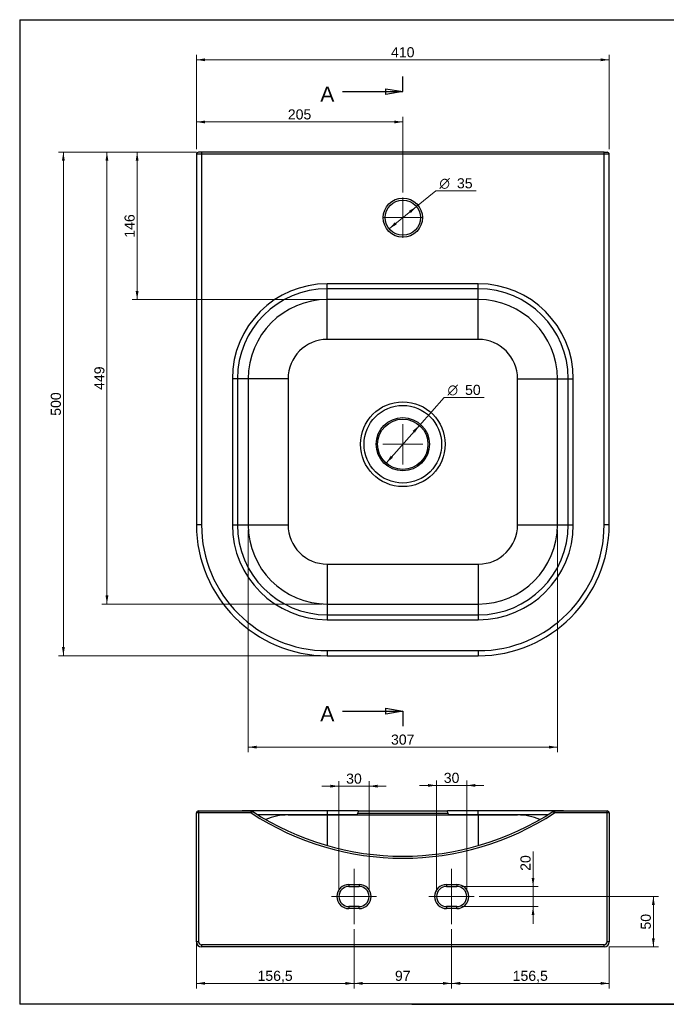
# Model space of a CAD drawing. Header units: millimetres. Extents: x 54 to 1424, y 36 to 1014.
# Tile 1 of 2: x 54 to 697, y 36 to 1014. Entities that reach past the tile are written whole.
import ezdxf
from ezdxf.enums import TextEntityAlignment as Align
from ezdxf.lldxf.tags import DXFTag

# ---------------------------------------------------------------- set-up
doc = ezdxf.new("R2010")
doc.units = ezdxf.units.MM
for name, color, linetype in [('1', 7, 'Continuous'), ('Default', 7, 'Continuous'), ('NEXT-B', 7, 'Continuous'), ('Predefinito', 7, 'Continuous')]:
    doc.layers.add(name, color=color, linetype=linetype)
doc.styles.add('SEACAD_arial_ttf', font='arial.ttf')
doc.styles.add('SEACAD_semeca1_ttf', font='semeca1.ttf')
tags = doc.linetypes.add('CENTER2', pattern=[28.575, 19.05, -3.175, 3.175, -3.175]).pattern_tags.tags
tags[10:11] = [DXFTag(74, 4), DXFTag(75, 0), DXFTag(340, '0'), DXFTag(46, 0.0), DXFTag(50, 0.0), DXFTag(44, 0.0), DXFTag(45, 0.0)]
tags[8:9] = [DXFTag(74, 4), DXFTag(75, 0), DXFTag(340, '0'), DXFTag(46, 0.0), DXFTag(50, 0.0), DXFTag(44, 0.0), DXFTag(45, 0.0)]
tags[6:7] = [DXFTag(74, 4), DXFTag(75, 0), DXFTag(340, '0'), DXFTag(46, 0.0), DXFTag(50, 0.0), DXFTag(44, 0.0), DXFTag(45, 0.0)]
tags[4:5] = [DXFTag(74, 4), DXFTag(75, 0), DXFTag(340, '0'), DXFTag(46, 0.0), DXFTag(50, 0.0), DXFTag(44, 0.0), DXFTag(45, 0.0)]

# ---------------------------------------------------------------- blocks, each defined once
blk = doc.blocks.new('SEANNOT_GROUP')
at = {"layer": 'Default', "color": 136, "linetype": 'CENTER2', "lineweight": 9}
for p, q in [((434.91, 612.62), (434.91, 572.62)), ((454.91, 592.62), (414.91, 592.62))]:
    blk.add_line(p, q, dxfattribs=at)
blk = doc.blocks.new('SEANNOT_GROUP1')
at = {"layer": 'Default', "color": 136, "linetype": 'CENTER2', "lineweight": 9}
for p, q in [((434.91, 837.62), (434.91, 797.62)), ((454.91, 817.62), (414.91, 817.62))]:
    blk.add_line(p, q, dxfattribs=at)
blk = doc.blocks.new('SEANNOT_GROUP4')
at = {"layer": 'Default', "color": 136, "linetype": 'CENTER2', "lineweight": 9}
blk.add_line((408.91, 143.46), (363.91, 143.46), dxfattribs=at)
blk = doc.blocks.new('SEANNOT_GROUP5')
at = {"layer": 'Default', "color": 136, "linetype": 'CENTER2', "lineweight": 9}
blk.add_line((505.91, 143.46), (460.91, 143.46), dxfattribs=at)
blk = doc.blocks.new('SEANNOT_GROUP6')
at = {"layer": 'Default', "color": 136, "linetype": 'CENTER2', "lineweight": 9}
blk.add_line((386.41, 170.96), (386.41, 115.96), dxfattribs=at)
blk = doc.blocks.new('SEANNOT_GROUP7')
at = {"layer": 'Default', "color": 136, "linetype": 'CENTER2', "lineweight": 9}
blk.add_line((483.41, 170.96), (483.41, 115.96), dxfattribs=at)
blk = doc.blocks.new('SE1')
at = {"color": 7, "linetype": 'Continuous', "style": 'SEACAD_arial_ttf'}
blk.add_text('A', height=15, dxfattribs=at).set_placement((352.9, 947.79), align=Align.TOP_LEFT)
blk = doc.blocks.new('SE2')
at = {"color": 7, "linetype": 'Continuous', "style": 'SEACAD_arial_ttf'}
blk.add_text('A', height=15, dxfattribs=at).set_placement((352.9, 332.54), align=Align.TOP_LEFT)
blk = doc.blocks.new('SE3')
at = {"color": 7, "linetype": 'Continuous'}
for points in [[(374.91, 942.79), (434.91, 942.79)], [(417.91, 939.96), (417.91, 945.62), (434.91, 942.79), (417.91, 939.96)]]:
    blk.add_lwpolyline(points, dxfattribs=at)
blk = doc.blocks.new('SE4')
at = {"color": 7, "linetype": 'Continuous'}
for points in [[(374.91, 327.54), (434.91, 327.54)], [(417.91, 324.7), (417.91, 330.37), (434.91, 327.54), (417.91, 324.7)]]:
    blk.add_lwpolyline(points, dxfattribs=at)
blk = doc.blocks.new('SE')
at = {"layer": 'Default', "color": 7, "linetype": 'CENTER2'}
for p, q in [((434.91, 942.79), (434.91, 957.79)), ((434.91, 327.54), (434.91, 312.54))]:
    blk.add_line(p, q, dxfattribs=at)
at = {"layer": 'Default', "color": 7, "linetype": 'CENTER2', "const_width": 0.00035}
blk.add_lwpolyline([(434.91, 942.79), (434.91, 327.54)], dxfattribs=at)
at = {"layer": 'Default'}
for name in ['SE1', 'SE3', 'SE2', 'SE4']:
    blk.add_blockref(name, (0, 0), dxfattribs=at)
blk = doc.blocks.new('GDimGGroup')
at = {"layer": 'Default', "linetype": 'Continuous', "lineweight": 9}
for points in [[(238.41, 975.81), (229.91, 974.39), (238.41, 972.98)], [(631.41, 975.81), (631.41, 972.98), (639.91, 974.39)]]:
    blk.add_hatch(color=136, dxfattribs=at).paths.add_polyline_path(points)
at = {"layer": 'Default', "color": 136, "linetype": 'Continuous', "lineweight": 9}
for p, q in [((229.91, 885.62), (229.91, 979.39)), ((639.91, 885.62), (639.91, 979.39)), ((229.91, 974.39), (639.91, 974.39))]:
    blk.add_line(p, q, dxfattribs=at)
at = {"layer": 'Default', "color": 136, "linetype": 'Continuous', "lineweight": 9, "style": 'SEACAD_arial_ttf'}
blk.add_text('410', height=10, dxfattribs=at).set_placement((423.17, 986.89), align=Align.TOP_LEFT)
blk = doc.blocks.new('GDimGGroup1')
at = {"layer": 'Default', "linetype": 'Continuous', "lineweight": 9}
for points in [[(96.27, 874.12), (99.1, 874.12), (97.68, 882.62)], [(96.27, 391.12), (97.68, 382.62), (99.1, 391.12)]]:
    blk.add_hatch(color=136, dxfattribs=at).paths.add_polyline_path(points)
at = {"layer": 'Default', "color": 136, "linetype": 'Continuous', "lineweight": 9}
for p, q in [((229.91, 882.62), (92.68, 882.62)), ((97.68, 882.62), (97.68, 382.62)), ((354.91, 382.62), (92.68, 382.62))]:
    blk.add_line(p, q, dxfattribs=at)
at = {"layer": 'Default', "color": 136, "linetype": 'Continuous', "lineweight": 9, "style": 'SEACAD_arial_ttf'}
blk.add_text('500', height=10, rotation=90, dxfattribs=at).set_placement((85.18, 620.88), align=Align.TOP_LEFT)
blk = doc.blocks.new('GDimGGroup6')
at = {"layer": 'Default', "linetype": 'Continuous', "lineweight": 9}
for points in [[(441.01, 824.38), (442.79, 822.18), (448.5, 828.64)], [(427.02, 813.05), (421.31, 806.6), (428.81, 810.85)]]:
    blk.add_hatch(color=136, dxfattribs=at).paths.add_polyline_path(points)
at = {"layer": 'Default', "color": 136, "linetype": 'Continuous', "lineweight": 9}
for p, q in [((448.5, 828.64), (467.79, 844.27)), ((467.79, 844.27), (507.85, 844.27)), ((421.31, 806.6), (448.5, 828.64))]:
    blk.add_line(p, q, dxfattribs=at)
for s, style, p in [('O', 'SEACAD_semeca1_ttf', (471.29, 856.77)), ('35', 'SEACAD_arial_ttf', (488.7, 856.77))]:
    blk.add_text(s, height=10, dxfattribs=dict(at, style=style)).set_placement(p, align=Align.TOP_LEFT)
blk = doc.blocks.new('GDimGGroup7')
at = {"layer": 'Default', "linetype": 'Continuous', "lineweight": 9}
for points in [[(444.75, 605.94), (446.87, 604.07), (451.43, 611.38)], [(422.94, 581.17), (418.39, 573.85), (425.07, 579.3)]]:
    blk.add_hatch(color=136, dxfattribs=at).paths.add_polyline_path(points)
at = {"layer": 'Default', "color": 136, "linetype": 'Continuous', "lineweight": 9}
for p, q in [((451.43, 611.38), (475.83, 639.1)), ((475.83, 639.1), (515.88, 639.1)), ((418.39, 573.85), (451.43, 611.38))]:
    blk.add_line(p, q, dxfattribs=at)
for s, style, p in [('O', 'SEACAD_semeca1_ttf', (479.33, 651.6)), ('50', 'SEACAD_arial_ttf', (496.73, 651.6))]:
    blk.add_text(s, height=10, dxfattribs=dict(at, style=style)).set_placement(p, align=Align.TOP_LEFT)
blk = doc.blocks.new('GDimGGroup8')
at = {"layer": 'Default', "linetype": 'Continuous', "lineweight": 9}
for points in [[(169.53, 874.12), (172.37, 874.12), (170.95, 882.62)], [(169.53, 744.79), (170.95, 736.29), (172.37, 744.79)]]:
    blk.add_hatch(color=136, dxfattribs=at).paths.add_polyline_path(points)
at = {"layer": 'Default', "color": 136, "linetype": 'Continuous', "lineweight": 9}
for p, q in [((229.91, 882.62), (165.95, 882.62)), ((170.95, 882.62), (170.95, 736.29)), ((354.91, 736.29), (165.95, 736.29))]:
    blk.add_line(p, q, dxfattribs=at)
at = {"layer": 'Default', "color": 136, "linetype": 'Continuous', "lineweight": 9, "style": 'SEACAD_arial_ttf'}
blk.add_text('146', height=10, rotation=90, dxfattribs=at).set_placement((158.45, 797.72), align=Align.TOP_LEFT)
blk = doc.blocks.new('GDimGGroup9')
at = {"layer": 'Default', "linetype": 'Continuous', "lineweight": 9}
for points in [[(139.53, 874.12), (142.37, 874.12), (140.95, 882.62)], [(139.53, 442.44), (140.95, 433.94), (142.37, 442.44)]]:
    blk.add_hatch(color=136, dxfattribs=at).paths.add_polyline_path(points)
at = {"layer": 'Default', "color": 136, "linetype": 'Continuous', "lineweight": 9}
for p, q in [((229.91, 882.62), (135.95, 882.62)), ((140.95, 882.62), (140.95, 433.94)), ((354.91, 433.94), (135.95, 433.94))]:
    blk.add_line(p, q, dxfattribs=at)
at = {"layer": 'Default', "color": 136, "linetype": 'Continuous', "lineweight": 9, "style": 'SEACAD_arial_ttf'}
blk.add_text('449', height=10, rotation=90, dxfattribs=at).set_placement((128.45, 646.54), align=Align.TOP_LEFT)
blk = doc.blocks.new('GDimGGroup13')
at = {"layer": 'Default', "linetype": 'Continuous', "lineweight": 9}
for points in [[(565.71, 161.96), (562.88, 161.96), (564.29, 153.46)], [(565.71, 124.96), (564.29, 133.46), (562.88, 124.96)]]:
    blk.add_hatch(color=136, dxfattribs=at).paths.add_polyline_path(points)
at = {"layer": 'Default', "color": 136, "linetype": 'Continuous', "lineweight": 9}
for p, q in [((564.29, 188.08), (564.29, 116.46)), ((493.41, 153.46), (569.29, 153.46)), ((493.41, 133.46), (569.29, 133.46))]:
    blk.add_line(p, q, dxfattribs=at)
at = {"layer": 'Default', "color": 136, "linetype": 'Continuous', "lineweight": 9, "style": 'SEACAD_arial_ttf'}
blk.add_text('20', height=10, rotation=90, dxfattribs=at).set_placement((551.79, 168.93), align=Align.TOP_LEFT)
blk = doc.blocks.new('GDimGGroup14')
at = {"layer": 'Default', "linetype": 'Continuous', "lineweight": 9}
for points in [[(685.2, 134.96), (683.78, 143.46), (682.37, 134.96)], [(685.2, 101.96), (682.37, 101.96), (683.78, 93.46)]]:
    blk.add_hatch(color=136, dxfattribs=at).paths.add_polyline_path(points)
at = {"layer": 'Default', "color": 136, "linetype": 'Continuous', "lineweight": 9}
for p, q in [((510.91, 143.46), (688.78, 143.46)), ((683.78, 143.46), (683.78, 93.46)), ((639.91, 93.46), (688.78, 93.46))]:
    blk.add_line(p, q, dxfattribs=at)
at = {"layer": 'Default', "color": 136, "linetype": 'Continuous', "lineweight": 9, "style": 'SEACAD_arial_ttf'}
blk.add_text('50', height=10, rotation=90, dxfattribs=at).set_placement((671.28, 110.63), align=Align.TOP_LEFT)
blk = doc.blocks.new('GDimGGroup15')
at = {"layer": 'Default', "linetype": 'Continuous', "lineweight": 9}
for points in [[(238.41, 55.79), (238.41, 58.62), (229.91, 57.21)], [(377.91, 55.79), (386.41, 57.21), (377.91, 58.62)]]:
    blk.add_hatch(color=136, dxfattribs=at).paths.add_polyline_path(points)
at = {"layer": 'Default', "color": 136, "linetype": 'Continuous', "lineweight": 9}
for p, q in [((229.91, 221.46), (229.91, 52.21)), ((386.41, 110.96), (386.41, 52.21)), ((229.91, 57.21), (386.41, 57.21))]:
    blk.add_line(p, q, dxfattribs=at)
at = {"layer": 'Default', "color": 136, "linetype": 'Continuous', "lineweight": 9, "style": 'SEACAD_arial_ttf'}
blk.add_text('156,5', height=10, dxfattribs=at).set_placement((290.55, 69.71), align=Align.TOP_LEFT)
blk = doc.blocks.new('GDimGGroup16')
at = {"layer": 'Default', "linetype": 'Continuous', "lineweight": 9}
for points in [[(394.91, 55.79), (394.91, 58.62), (386.41, 57.21)], [(474.91, 55.79), (483.41, 57.21), (474.91, 58.62)]]:
    blk.add_hatch(color=136, dxfattribs=at).paths.add_polyline_path(points)
at = {"layer": 'Default', "color": 136, "linetype": 'Continuous', "lineweight": 9}
for p, q in [((386.41, 110.96), (386.41, 52.21)), ((483.41, 110.96), (483.41, 52.21)), ((386.41, 57.21), (483.41, 57.21))]:
    blk.add_line(p, q, dxfattribs=at)
at = {"layer": 'Default', "color": 136, "linetype": 'Continuous', "lineweight": 9, "style": 'SEACAD_arial_ttf'}
blk.add_text('97', height=10, dxfattribs=at).set_placement((427.08, 69.71), align=Align.TOP_LEFT)
blk = doc.blocks.new('GDimGGroup17')
at = {"layer": 'Default', "linetype": 'Continuous', "lineweight": 9}
for points in [[(491.91, 55.79), (491.91, 58.62), (483.41, 57.21)], [(631.41, 55.79), (639.91, 57.21), (631.41, 58.62)]]:
    blk.add_hatch(color=136, dxfattribs=at).paths.add_polyline_path(points)
at = {"layer": 'Default', "color": 136, "linetype": 'Continuous', "lineweight": 9}
for p, q in [((483.41, 110.96), (483.41, 52.21)), ((639.91, 93.46), (639.91, 52.21)), ((483.41, 57.21), (639.91, 57.21))]:
    blk.add_line(p, q, dxfattribs=at)
at = {"layer": 'Default', "color": 136, "linetype": 'Continuous', "lineweight": 9, "style": 'SEACAD_arial_ttf'}
blk.add_text('156,5', height=10, dxfattribs=at).set_placement((544.05, 69.71), align=Align.TOP_LEFT)
blk = doc.blocks.new('GDimGGroup18')
at = {"layer": 'Default', "linetype": 'Continuous', "lineweight": 9}
for points in [[(238.41, 914.09), (229.91, 912.67), (238.41, 911.25)], [(426.41, 914.09), (426.41, 911.25), (434.91, 912.67)]]:
    blk.add_hatch(color=136, dxfattribs=at).paths.add_polyline_path(points)
at = {"layer": 'Default', "color": 136, "linetype": 'Continuous', "lineweight": 9}
for p, q in [((229.91, 885.62), (229.91, 917.67)), ((229.91, 912.67), (434.91, 912.67)), ((434.91, 842.62), (434.91, 917.67))]:
    blk.add_line(p, q, dxfattribs=at)
at = {"layer": 'Default', "color": 136, "linetype": 'Continuous', "lineweight": 9, "style": 'SEACAD_arial_ttf'}
blk.add_text('205', height=10, dxfattribs=at).set_placement((320.67, 925.17), align=Align.TOP_LEFT)
blk = doc.blocks.new('GDimGGroup19')
at = {"layer": 'Default', "linetype": 'Continuous', "lineweight": 9}
for points in [[(289.73, 290.38), (289.73, 293.22), (281.23, 291.8)], [(580.08, 290.38), (588.58, 291.8), (580.08, 293.22)]]:
    blk.add_hatch(color=136, dxfattribs=at).paths.add_polyline_path(points)
at = {"layer": 'Default', "color": 136, "linetype": 'Continuous', "lineweight": 9}
for p, q in [((281.23, 507.62), (281.23, 286.8)), ((588.58, 507.62), (588.58, 286.8)), ((281.23, 291.8), (588.58, 291.8))]:
    blk.add_line(p, q, dxfattribs=at)
at = {"layer": 'Default', "color": 136, "linetype": 'Continuous', "lineweight": 9, "style": 'SEACAD_arial_ttf'}
blk.add_text('307', height=10, dxfattribs=at).set_placement((423.17, 304.3), align=Align.TOP_LEFT)
blk = doc.blocks.new('GDimGGroup20')
at = {"layer": 'Default', "linetype": 'Continuous', "lineweight": 9}
for points in [[(362.91, 254.46), (362.91, 251.62), (371.41, 253.04)], [(409.91, 254.46), (401.41, 253.04), (409.91, 251.62)]]:
    blk.add_hatch(color=136, dxfattribs=at).paths.add_polyline_path(points)
at = {"layer": 'Default', "color": 136, "linetype": 'Continuous', "lineweight": 9}
for p, q in [((371.41, 148.46), (371.41, 258.04)), ((401.41, 148.46), (401.41, 258.04)), ((354.41, 253.04), (418.41, 253.04))]:
    blk.add_line(p, q, dxfattribs=at)
at = {"layer": 'Default', "color": 136, "linetype": 'Continuous', "lineweight": 9, "style": 'SEACAD_arial_ttf'}
blk.add_text('30', height=10, dxfattribs=at).set_placement((378.58, 265.54), align=Align.TOP_LEFT)
blk = doc.blocks.new('GDimGGroup21')
at = {"layer": 'Default', "linetype": 'Continuous', "lineweight": 9}
for points in [[(459.91, 255.21), (459.91, 252.37), (468.41, 253.79)], [(506.91, 255.21), (498.41, 253.79), (506.91, 252.37)]]:
    blk.add_hatch(color=136, dxfattribs=at).paths.add_polyline_path(points)
at = {"layer": 'Default', "color": 136, "linetype": 'Continuous', "lineweight": 9}
for p, q in [((468.41, 148.46), (468.41, 258.79)), ((498.41, 148.46), (498.41, 258.79)), ((451.41, 253.79), (515.41, 253.79))]:
    blk.add_line(p, q, dxfattribs=at)
at = {"layer": 'Default', "color": 136, "linetype": 'Continuous', "lineweight": 9, "style": 'SEACAD_arial_ttf'}
blk.add_text('30', height=10, dxfattribs=at).set_placement((475.58, 266.29), align=Align.TOP_LEFT)

msp = doc.modelspace()

# ---------------------------------------------------------------- linework, layer by layer
at = {"layer": '1', "color": 7, "linetype": 'Continuous'}
for p, q in [((54.28, 1014.23), (1421.78, 1014.23)), ((54.28, 1014.23), (54.28, 36.41)), ((1421.78, 36.41), (54.28, 36.41)), ((443.96, 36.55), (1421.78, 36.55))]:
    msp.add_line(p, q, dxfattribs=at)
at = {"layer": 'NEXT-B', "color": 7, "linetype": 'Continuous'}
for p, q in [((229.91, 880.62), (229.91, 512.62)), ((234.91, 880.62), (229.91, 880.62)), ((234.91, 882.62), (231.91, 882.62)), ((234.91, 882.62), (234.91, 880.62)), ((634.91, 882.62), (234.91, 882.62)), ((234.91, 880.62), (234.91, 512.62)), ((634.91, 880.62), (234.91, 880.62)), ((634.91, 880.62), (634.91, 882.62)), ((634.91, 882.62), (637.91, 882.62)), ((634.91, 512.62), (634.91, 880.62)), ((639.91, 880.62), (634.91, 880.62)), ((639.91, 512.62), (639.91, 880.62)), ((359.91, 747.01), (359.91, 751.96)), ((509.91, 751.96), (359.91, 751.96)), ((359.91, 736.29), (359.91, 747.01)), ((509.91, 747.01), (359.91, 747.01)), ((509.91, 747.01), (509.91, 751.96)), ((509.91, 736.29), (509.91, 747.01)), ((359.91, 696.68), (359.91, 736.29)), ((509.91, 736.29), (359.91, 736.29)), ((509.91, 696.68), (509.91, 736.29)), ((509.91, 696.68), (359.91, 696.68)), ((265.56, 657.62), (265.56, 512.62)), ((270.51, 657.62), (265.56, 657.62)), ((270.51, 657.62), (270.51, 512.62)), ((281.23, 657.62), (270.51, 657.62)), ((281.23, 657.62), (281.23, 512.62)), ((320.84, 657.62), (281.23, 657.62)), ((320.84, 657.62), (320.84, 512.62)), ((548.97, 512.62), (548.97, 657.62)), ((548.97, 657.62), (588.58, 657.62)), ((588.58, 512.62), (588.58, 657.62)), ((588.58, 657.62), (599.3, 657.62)), ((599.3, 512.62), (599.3, 657.62)), ((599.3, 657.62), (604.25, 657.62)), ((604.25, 512.62), (604.25, 657.62)), ((234.91, 512.62), (229.91, 512.62)), ((265.56, 512.62), (270.51, 512.62)), ((270.51, 512.62), (281.23, 512.62)), ((281.23, 512.62), (320.84, 512.62)), ((548.97, 512.62), (588.58, 512.62)), ((588.58, 512.62), (599.3, 512.62)), ((599.3, 512.62), (604.25, 512.62)), ((639.91, 512.62), (634.91, 512.62)), ((359.91, 473.55), (509.91, 473.55)), ((359.91, 473.55), (359.91, 433.94)), ((509.91, 473.55), (509.91, 433.94)), ((359.91, 433.94), (509.91, 433.94)), ((359.91, 433.94), (359.91, 423.22)), ((509.91, 433.94), (509.91, 423.22)), ((359.91, 423.22), (509.91, 423.22)), ((359.91, 423.22), (359.91, 418.27)), ((509.91, 423.22), (509.91, 418.27)), ((359.91, 418.27), (509.91, 418.27)), ((359.91, 387.62), (509.91, 387.62)), ((359.91, 387.62), (359.91, 382.62)), ((359.91, 382.62), (509.91, 382.62)), ((509.91, 387.62), (509.91, 382.62)), ((229.91, 98.46), (229.91, 226.46)), ((231.91, 226.46), (229.91, 226.46)), ((231.91, 228.46), (284.31, 228.46)), ((231.91, 228.46), (231.91, 226.46)), ((231.91, 226.46), (231.91, 98.46)), ((284.31, 226.46), (231.91, 226.46)), ((359.91, 228.46), (275.27, 228.46)), ((284.31, 226.46), (284.31, 228.46)), ((285.41, 228.13), (284.31, 226.46)), ((390.61, 228.46), (359.91, 228.46)), ((359.91, 228.46), (359.91, 224.56)), ((390.61, 228.46), (390.2, 226.11)), ((390.2, 226.11), (479.62, 226.11)), ((390.61, 228.46), (479.2, 228.46)), ((509.91, 228.46), (479.2, 228.46)), ((479.62, 226.11), (479.2, 228.46)), ((509.91, 224.56), (509.91, 228.46)), ((594.54, 228.46), (509.91, 228.46)), ((585.51, 226.46), (584.41, 228.13)), ((585.51, 228.46), (637.91, 228.46)), ((585.51, 228.46), (585.51, 226.46)), ((637.91, 226.46), (585.51, 226.46)), ((637.91, 226.46), (637.91, 228.46)), ((637.91, 98.46), (637.91, 226.46)), ((639.91, 226.46), (637.91, 226.46)), ((639.91, 226.46), (639.91, 98.46)), ((359.91, 224.56), (290.99, 224.56)), ((320.84, 224.46), (359.91, 224.46)), ((359.91, 224.56), (359.91, 224.46)), ((388.85, 224.56), (359.91, 224.56)), ((359.91, 224.46), (509.91, 224.46)), ((359.91, 224.46), (359.91, 193.98)), ((509.91, 224.56), (480.96, 224.56)), ((509.91, 224.46), (509.91, 224.56)), ((578.82, 224.56), (509.91, 224.56)), ((509.91, 224.46), (548.97, 224.46)), ((509.91, 224.46), (509.91, 193.98)), ((381.41, 155.46), (391.41, 155.46)), ((381.41, 155.46), (381.41, 153.46)), ((381.41, 153.46), (391.41, 153.46)), ((391.41, 155.46), (391.41, 153.46)), ((478.41, 155.46), (488.41, 155.46)), ((478.41, 155.46), (478.41, 153.46)), ((478.41, 153.46), (488.41, 153.46)), ((488.41, 155.46), (488.41, 153.46)), ((391.41, 133.46), (381.41, 133.46)), ((381.41, 133.46), (381.41, 131.46)), ((391.41, 131.46), (381.41, 131.46)), ((391.41, 131.46), (391.41, 133.46)), ((478.41, 133.46), (478.41, 131.46)), ((488.41, 133.46), (478.41, 133.46)), ((488.41, 131.46), (478.41, 131.46)), ((488.41, 131.46), (488.41, 133.46)), ((231.91, 98.46), (229.91, 98.46)), ((639.91, 98.46), (637.91, 98.46)), ((234.91, 95.46), (234.91, 93.46)), ((634.91, 95.46), (234.91, 95.46)), ((634.91, 93.46), (234.91, 93.46)), ((634.91, 93.46), (634.91, 95.46))]:
    msp.add_line(p, q, dxfattribs=at)
for centre, radius in [((434.91, 817.62), 19.5), ((434.91, 817.62), 17.5), ((434.91, 592.62), 42.07), ((434.91, 592.62), 38.54), ((434.91, 592.62), 26.46), ((434.91, 592.62), 25)]:
    msp.add_circle(centre, radius, dxfattribs=at)
for centre, radius, start, end in [((231.91, 880.62), 2, 90, 180), ((637.91, 880.62), 2, 0, 90), ((359.91, 657.62), 94.35, 90, 180), ((359.91, 657.62), 89.4, 90, 180), ((509.91, 657.62), 94.35, 0, 90), ((509.91, 657.62), 89.4, 0, 90), ((359.91, 657.62), 78.68, 90, 180), ((509.91, 657.62), 78.68, 0, 90), ((359.91, 657.62), 39.07, 90, 180), ((509.91, 657.62), 39.07, 0, 90), ((359.91, 512.62), 130, 180, 270), ((359.91, 512.62), 125, 180, 270), ((359.91, 512.62), 94.35, 180, 270), ((359.91, 512.62), 89.4, 180, 270), ((359.91, 512.62), 78.68, 180, 270), ((359.91, 512.62), 39.07, 180, 270), ((509.91, 512.62), 39.07, 270, 360), ((509.91, 512.62), 78.68, 270, 360), ((509.91, 512.62), 89.4, 270, 360), ((509.91, 512.62), 94.35, 270, 360), ((509.91, 512.62), 125, 270, 360), ((509.91, 512.62), 130, 270, 360), ((231.91, 226.46), 2, 90, 180), ((284.31, 226.46), 2, 56.72696, 90), ((434.91, 455.96), 274.5, 236.72696, 303.27304), ((434.91, 455.96), 272.5, 236.72696, 303.27304), ((388.23, 226.46), 2, 270, 350), ((481.58, 226.46), 2, 190, 270), ((585.51, 226.46), 2, 90, 123.27304), ((637.91, 226.46), 2, 0, 90), ((320.84, 168.46), 56, 90, 113.23811), ((548.97, 168.46), 56, 66.76189, 90), ((381.41, 143.46), 12, 90, 270), ((381.41, 143.46), 10, 90, 270), ((391.41, 143.46), 12, 270, 90), ((391.41, 143.46), 10, 270, 90), ((478.41, 143.46), 12, 90, 270), ((478.41, 143.46), 10, 90, 270), ((488.41, 143.46), 12, 270, 90), ((488.41, 143.46), 10, 270, 90), ((234.91, 98.46), 5, 180, 270), ((234.91, 98.46), 3, 180, 270), ((634.91, 98.46), 5, 270, 360), ((634.91, 98.46), 3, 270, 360)]:
    msp.add_arc(centre, radius, start, end, dxfattribs=at)
at = {"layer": 'Predefinito', "color": 7, "linetype": 'Continuous'}
msp.add_line((443.96, 36.55), (443.96, 36.41), dxfattribs=at)

# ---------------------------------------------------------------- block references
at = {"layer": 'Default'}
for name in ['GDimGGroup', 'SE', 'GDimGGroup18', 'GDimGGroup1', 'GDimGGroup9', 'GDimGGroup8', 'GDimGGroup6', 'SEANNOT_GROUP1', 'GDimGGroup7', 'SEANNOT_GROUP', 'GDimGGroup19', 'GDimGGroup20', 'GDimGGroup21', 'GDimGGroup15', 'GDimGGroup13', 'SEANNOT_GROUP6', 'SEANNOT_GROUP7', 'SEANNOT_GROUP4', 'SEANNOT_GROUP5', 'GDimGGroup14', 'GDimGGroup16', 'GDimGGroup17']:
    msp.add_blockref(name, (0, 0), dxfattribs=at)

doc.saveas('drawing.dxf')
